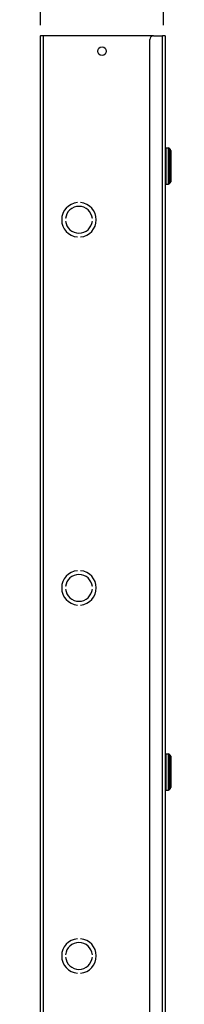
# Model space of a CAD drawing. Header units: inches. Extents: x 0 to 187, y -11 to 121.
# Tile 7 of 20: x 51 to 58, y 54 to 95. Entities that reach past the tile are written whole.
import ezdxf

# ---------------------------------------------------------------- set-up
doc = ezdxf.new("R2010")
doc.units = ezdxf.units.IN
doc.header["$LTSCALE"] = 11.188006
doc.header["$MEASUREMENT"] = 0
doc.linetypes.add('CHAIN', pattern=[0.7087, 0.4724, -0.0591, 0.1181, -0.0591])
for name, color, linetype, lineweight in [('Dimensions(ANSI)', 7, 'Continuous', 25), ('Visible Edges(ANSI)', 7, 'Continuous', 25), ('Visible Tangent Edges(ANSI)', 7, 'Continuous', 25), ('Work Point(ANSI)', 7, 'Continuous', 25)]:
    doc.layers.add(name, color=color, linetype=linetype, lineweight=lineweight)
doc.styles.add('Dimension-ANSI', font='arialbd.ttf')
doc.dimstyles.new('INCH-ANSI-VERTICAL', dxfattribs={"dimscale": 11.188006, "dimtxt": 0.12, "dimasz": 0.098425, "dimexe": 0.04, "dimexo": 0.04, "dimgap": 0.031496, "dimtad": 0, "dimtih": 1, "dimtoh": 1, "dimdec": 3, "dimrnd": 1e-08, "dimzin": 0, "dimdsep": 46, "dimtxsty": 'Dimension-ANSI', "dimcen": 0.09, "dimdle": 0.312, "dimclrd": 179, "dimclre": 179, "dimclrt": 7, "dimadec": 1, "dimazin": 0, "dimtfac": 1, "dimtdec": 3, "dimtofl": 0, "dimtmove": 0, "dimatfit": 3, "dimfxl": 1, "dimtolj": 1, "dimtzin": 4, "dimlwd": 25, "dimlwe": 25, "dimarcsym": 0})

# ---------------------------------------------------------------- blocks, each defined once
blk = doc.blocks.new('*D17')
at = {"layer": 'Defpoints', "color": 0, "linetype": 'Continuous', "transparency": 16777216}
for p in [(52.175, 96.107), (52.175, 94.611), (52.175, 94.611)]:
    blk.add_point(p, dxfattribs=at)
at = {"layer": 'Dimensions(ANSI)', "color": 179, "linetype": 'Continuous', "lineweight": 25, "true_color": 0x262658, "transparency": 16777216}
blk.add_line((52.175, 95.058), (52.175, 96.107), dxfattribs=at)
at = {"layer": 'Dimensions(ANSI)', "color": 7, "linetype": 'Continuous', "lineweight": 25, "transparency": 16777216, "insert": (52.175, 98.72), "char_height": 1.3426, "attachment_point": 5, "rotation": 90, "style": 'Dimension-ANSI'}
blk.add_mtext('\\A1;0.000', dxfattribs=at)
blk = doc.blocks.new('*D18')
at = {"layer": 'Defpoints', "color": 0, "linetype": 'Continuous', "transparency": 16777216}
for p in [(57.37, 96.107), (52.175, 94.611), (57.37, 94.611)]:
    blk.add_point(p, dxfattribs=at)
at = {"layer": 'Dimensions(ANSI)', "color": 179, "linetype": 'Continuous', "lineweight": 25, "true_color": 0x262658, "transparency": 16777216}
blk.add_line((57.37, 95.058), (57.37, 96.107), dxfattribs=at)
at = {"layer": 'Dimensions(ANSI)', "color": 7, "linetype": 'Continuous', "lineweight": 25, "transparency": 16777216, "insert": (57.37, 98.742), "char_height": 1.3426, "attachment_point": 5, "rotation": 90, "style": 'Dimension-ANSI'}
blk.add_mtext('\\A1;4.000', dxfattribs=at)

msp = doc.modelspace()

# ---------------------------------------------------------------- linework, layer by layer
at = {"layer": 'Visible Edges(ANSI)'}
for p, q in [((52.2869, 94.6106), (52.1752, 94.6106)), ((52.1752, 32.2775), (52.1752, 94.6106)), ((56.9541, 94.6106), (52.2869, 94.6106)), ((56.7918, 32.4398), (56.7918, 94.4483)), ((56.9541, 94.6106), (57.3294, 94.6106)), ((57.4411, 94.6106), (57.3294, 94.6106)), ((57.4411, 94.6106), (57.4411, 32.2775)), ((57.4667, 89.8584), (57.5843, 89.8584)), ((57.6763, 89.7572), (57.6763, 88.4259)), ((57.4667, 88.3247), (57.5843, 88.3247)), ((53.7336, 87.5466), (53.7336, 87.5464)), ((53.8634, 87.5464), (53.8634, 87.5466)), ((53.2329, 86.8709), (53.2327, 86.8709)), ((53.2327, 86.767), (53.2329, 86.767)), ((54.3643, 86.8709), (54.3641, 86.8709)), ((54.3641, 86.767), (54.3643, 86.767)), ((53.7336, 86.0915), (53.7336, 86.0914)), ((53.8634, 86.0914), (53.8634, 86.0915)), ((53.7336, 71.9633), (53.7336, 71.9631)), ((53.8634, 71.9631), (53.8634, 71.9633)), ((53.2329, 71.2876), (53.2327, 71.2876)), ((54.3643, 71.2876), (54.3641, 71.2876)), ((53.2327, 71.1837), (53.2329, 71.1837)), ((54.3641, 71.1837), (54.3643, 71.1837)), ((53.7336, 70.5082), (53.7336, 70.5081)), ((53.8634, 70.5081), (53.8634, 70.5082)), ((57.4667, 64.2109), (57.5843, 64.2109)), ((57.6763, 64.1097), (57.6763, 62.7784)), ((57.4667, 62.6771), (57.5843, 62.6771)), ((53.7336, 56.38), (53.7336, 56.3798)), ((53.8634, 56.3798), (53.8634, 56.38)), ((53.2329, 55.7043), (53.2327, 55.7043)), ((53.2327, 55.6005), (53.2329, 55.6005)), ((54.3643, 55.7043), (54.3641, 55.7043)), ((54.3641, 55.6005), (54.3643, 55.6005)), ((53.7336, 54.925), (53.7336, 54.9248)), ((53.8634, 54.9248), (53.8634, 54.925))]:
    msp.add_line(p, q, dxfattribs=at)
msp.add_circle((54.7725, 93.9613), 0.1825, dxfattribs=at)
for centre, radius, start, end in [((56.9541, 94.4483), 0.1623, 90, 180), ((57.4667, 89.8329), 0.0256, 90, 180), ((57.5843, 89.8073), 0.0511, 14.29354, 90), ((57.6586, 89.8262), 0.0256, 194.29354, 244.1695), ((57.6252, 89.7572), 0.0511, 0, 64.1695), ((57.6586, 88.3568), 0.0256, 115.8305, 165.70646), ((57.6252, 88.4259), 0.0511, 295.8305, 0), ((57.4667, 88.3502), 0.0256, 180, 270), ((57.5843, 88.3758), 0.0511, 270, 345.70646), ((53.7985, 86.819), 0.7305, 95.09969, 264.90031), ((53.7985, 86.819), 0.7303, 95.1006, 264.8994), ((53.7985, 86.819), 0.7305, 275.09969, 84.90031), ((53.7985, 86.819), 0.7303, 275.1006, 84.8994), ((53.7985, 86.819), 0.5681, 5.2458, 174.7542), ((53.7985, 86.819), 0.568, 5.247, 174.753), ((53.7985, 86.819), 0.5681, 185.2458, 354.7542), ((53.7985, 86.819), 0.568, 185.247, 354.753), ((53.7985, 71.2357), 0.7305, 95.09969, 264.90031), ((53.7985, 71.2357), 0.7303, 95.1006, 264.8994), ((53.7985, 71.2357), 0.5681, 5.2458, 174.7542), ((53.7985, 71.2357), 0.568, 5.247, 174.753), ((53.7985, 71.2357), 0.7305, 275.09969, 84.90031), ((53.7985, 71.2357), 0.7303, 275.1006, 84.8994), ((53.7985, 71.2357), 0.5681, 185.2458, 354.7542), ((53.7985, 71.2357), 0.568, 185.247, 354.753), ((57.4667, 64.1854), 0.0256, 90, 180), ((57.5843, 64.1598), 0.0511, 14.29354, 90), ((57.6586, 64.1787), 0.0256, 194.29354, 244.1695), ((57.6252, 64.1097), 0.0511, 0, 64.1695), ((57.4667, 62.7027), 0.0256, 180, 270), ((57.5843, 62.7283), 0.0511, 270, 345.70646), ((57.6586, 62.7093), 0.0256, 115.8305, 165.70646), ((57.6252, 62.7784), 0.0511, 295.8305, 0), ((53.7985, 55.6524), 0.7305, 95.09969, 264.90031), ((53.7985, 55.6524), 0.7303, 95.1006, 264.8994), ((53.7985, 55.6524), 0.7305, 275.09969, 84.90031), ((53.7985, 55.6524), 0.7303, 275.1006, 84.8994), ((53.7985, 55.6524), 0.5681, 5.2458, 174.7542), ((53.7985, 55.6524), 0.568, 5.247, 174.753), ((53.7985, 55.6524), 0.5681, 185.2458, 354.7542), ((53.7985, 55.6524), 0.568, 185.247, 354.753)]:
    msp.add_arc(centre, radius, start, end, dxfattribs=at)
at = {"layer": 'Visible Tangent Edges(ANSI)'}
for p, q in [((52.2869, 94.6106), (52.2869, 32.2775)), ((57.3294, 32.2775), (57.3294, 94.6106)), ((57.4667, 89.8584), (57.4667, 88.3247)), ((57.5843, 88.3247), (57.5843, 89.8584)), ((57.6338, 88.3632), (57.6338, 89.8199)), ((57.6474, 89.8032), (57.6474, 88.3799)), ((57.4667, 64.2109), (57.4667, 62.6771)), ((57.5843, 62.6771), (57.5843, 64.2109)), ((57.6338, 62.7157), (57.6338, 64.1724)), ((57.6474, 64.1557), (57.6474, 62.7323))]:
    msp.add_line(p, q, dxfattribs=at)
at = {"layer": 'Work Point(ANSI)', "linetype": 'CHAIN', "ltscale": 0.000455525}
for p, q in [((52.1808, 94.6106), (52.1696, 94.6106)), ((52.1752, 94.6162), (52.1752, 94.605)), ((57.3753, 94.6106), (57.3641, 94.6106)), ((57.3697, 94.6162), (57.3697, 94.605))]:
    msp.add_line(p, q, dxfattribs=at)

# ---------------------------------------------------------------- dimensions: what is measured, and where the dimension line sits
at = {"layer": 'Dimensions(ANSI)', "color": 179, "linetype": 'Continuous', "lineweight": 25, "true_color": 0x262658}
for feature_location, offset, origin, picture, middle in [((52.1752434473, 94.6106295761), (0, 1.49601296), (52.1752434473, 94.6106295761), '*D17', (52.1752434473, 98.7201273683)), ((57.3697, 94.6106), (0, 1.496), (52.1752, 94.6106), '*D18', (57.3697, 98.7421))]:
    dim = msp.add_ordinate_dim(feature_location=feature_location, offset=offset, dtype=1, origin=origin, dimstyle='INCH-ANSI-VERTICAL', override={"dimgap": 0.031496, "dimtad": 0, "dimdec": 3, "dimlfac": 0.770055, "dimtol": 0, "dimlim": 0, "dimtp": 0, "dimtm": 0, "dimtdec": 3}, dxfattribs=at)
    dim.commit()
    dim.dimension.update_dxf_attribs({"geometry": picture, "text_midpoint": middle})

doc.saveas('drawing.dxf')
